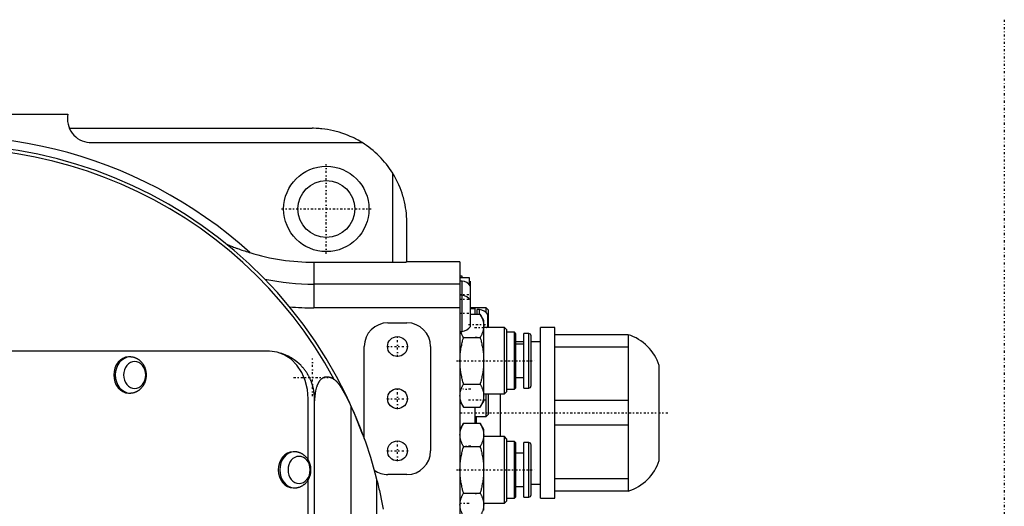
# Model space of a CAD drawing. Extents: x -584 to 223, y -128 to 128.
# Tile 9 of 9: x 15 to 223, y 17 to 120. Entities that reach past the tile are written whole.
import ezdxf

# ---------------------------------------------------------------- set-up
doc = ezdxf.new("R2010")
doc.units = 0
doc.linetypes.add('CENTER', pattern=[1.5, 0.45, -0.5, 0.05, -0.5])
doc.layers.add('AM_0', color=7, linetype='CONTINUOUS')
doc.layers.add('AM_7', color=7, linetype='CENTER')

msp = doc.modelspace()

# ---------------------------------------------------------------- linework, layer by layer
at = {"layer": 'AM_0', "color": 7, "linetype": 'CONTINUOUS'}
for p, q in [((-24.61, 100), (25.5, 100)), ((25.81, 97), (77, 97)), ((30, 94), (87.54, 94)), ((94, 68.77), (94, 87.54)), ((97, 68.86), (97, 77)), ((77.4, 68.77), (94, 68.77)), ((77.4, 68.77), (77.4, 59.14)), ((108.2, 68.86), (97, 68.86)), ((108.2, 68.85), (97, 68.85)), ((108.2, 68.86), (108.2, -68.86)), ((108.65, 65.8), (108.2, 65.8)), ((110.2, 65.5), (108.2, 65.5)), ((108.65, 64.8), (108.2, 64.8)), ((108.65, 65.5), (108.65, 65.8)), ((108.65, 54.2), (108.65, 64.8)), ((110.2, 64), (110.2, 65.5)), ((110.4, 55.25), (110.4, 64.75)), ((108.2, 64.14), (77.4, 64.14)), ((108.65, 61.8), (108.2, 61.8)), ((108.2, 59.14), (77.4, 59.14)), ((113.7, 59.17), (110.4, 59.17)), ((110.4, 59), (111.4, 59)), ((111.4, 57.81), (111.4, 59)), ((112.3, 58.8), (111.85, 58.8)), ((111.85, 57.82), (111.85, 58.8)), ((112.3, 57.82), (112.3, 58.8)), ((114.2, 58.67), (113.7, 59.17)), ((113.7, 58.15), (113.7, 59.17)), ((114.2, 55), (114.2, 58.67)), ((110.4, 57.81), (112.44, 57.81)), ((113.2, 56.5), (112.44, 57.81)), ((113.2, 39.5), (113.2, 56.5)), ((114.05, 55), (114.05, 57.75)), ((93, 56), (97, 56)), ((108.2, 54.2), (108.65, 54.2)), ((117.6, 55), (113.2, 55)), ((118.1, 54.5), (117.6, 55)), ((117.6, 41), (117.6, 55)), ((118.1, 41.5), (118.1, 54.5)), ((128.2, 55), (125.2, 55)), ((125.2, 19), (125.2, 55)), ((128.2, 19), (128.2, 55)), ((108.96, 52.91), (112.44, 52.91)), ((111.4, 53), (111.85, 53)), ((119.7, 54), (118.1, 54)), ((120, 53.7), (119.7, 54)), ((119.7, 42), (119.7, 54)), ((120, 42.3), (120, 53.7)), ((121.7, 52), (120, 52)), ((122.7, 53.75), (121.7, 53.75)), ((121.7, 42.25), (121.7, 53.75)), ((122.7, 42.25), (122.7, 53.75)), ((123.2, 42.75), (123.2, 53.25)), ((125.2, 52), (123.2, 52)), ((143.7, 53.5), (128.2, 53.5)), ((143.7, 53.5), (143.7, 20.5)), ((68.01, 50), (7.2, 50)), ((88, 31.6), (88, 51)), ((102, 51), (102, 29)), ((121.7, 51.5), (120, 51.5)), ((143.7, 50.9), (128.2, 50.9)), ((38.59, 48.8), (38.28, 48.8)), ((150.2, 27), (150.2, 47)), ((120, 44.5), (121.7, 44.5)), ((108.96, 43.09), (112.44, 43.09)), ((118.1, 42), (119.7, 42)), ((119.7, 42), (120, 42.3)), ((121.7, 42.25), (122.7, 42.25)), ((38.28, 41.2), (38.59, 41.2)), ((76.2, 27.08), (76.2, 40)), ((77.5, -40), (77.5, 40)), ((108.2, 39.5), (108.96, 38.19)), ((112.44, 38.19), (113.2, 39.5)), ((113.2, 41), (117.6, 41)), ((113.7, 36.25), (113.7, 41)), ((114.2, 36.75), (114.2, 41)), ((116.7, 41), (116.7, 32)), ((117.6, 41), (118.1, 41.5)), ((143.7, 39.6), (128.2, 39.6)), ((85.27, 6.45), (85.27, 38.28)), ((108.96, 38.19), (112.44, 38.19)), ((111.4, 34.81), (111.4, 38.19)), ((111.4, 36.25), (113.7, 36.25)), ((111.7, 34.81), (111.7, 36.25)), ((113.7, 36.25), (114.2, 36.75)), ((108.96, 34.81), (108.2, 33.5)), ((108.96, 34.81), (112.44, 34.81)), ((113.2, 33.5), (112.44, 34.81)), ((113.2, 16.5), (113.2, 33.5)), ((143.7, 34.4), (128.2, 34.4)), ((117.6, 32), (113.2, 32)), ((118.1, 31.5), (117.6, 32)), ((117.6, 18), (117.6, 32)), ((118.1, 18.5), (118.1, 31.5)), ((108.96, 29.91), (112.44, 29.91)), ((119.7, 31), (118.1, 31)), ((120, 30.7), (119.7, 31)), ((119.7, 19), (119.7, 31)), ((120, 19.3), (120, 30.7)), ((122.7, 30.75), (121.7, 30.75)), ((121.7, 19.25), (121.7, 30.75)), ((122.7, 19.25), (122.7, 30.75)), ((123.2, 19.75), (123.2, 30.25)), ((73.29, 28.8), (72.98, 28.8)), ((121.7, 28.5), (120, 28.5)), ((76.2, -22.92), (76.2, 22.92)), ((97, 24), (93, 24)), ((143.7, 23.1), (128.2, 23.1)), ((72.98, 21.2), (73.29, 21.2)), ((90.69, 8), (90.69, 22.74)), ((120, 21.5), (121.7, 21.5)), ((123.2, 22), (125.2, 22)), ((108.96, 20.09), (112.44, 20.09)), ((111.4, 20), (111.7, 20)), ((118.1, 19), (119.7, 19)), ((119.7, 19), (120, 19.3)), ((121.7, 19.25), (122.7, 19.25)), ((125.2, 19), (128.2, 19)), ((143.7, 20.5), (128.2, 20.5)), ((113.2, 18), (117.6, 18)), ((117.6, 18), (118.1, 18.5))]:
    msp.add_line(p, q, dxfattribs=at)
for points in [[(76.2, 40), (76.04, 41.95), (75.57, 43.83), (74.82, 45.56), (73.8, 47.07), (72.56, 48.31), (71.14, 49.24), (69.6, 49.81), (68.01, 50)], [(38.28, 48.8), (37.67, 48.73), (37.09, 48.51), (36.55, 48.16), (36.08, 47.69), (35.69, 47.11), (35.41, 46.45), (35.23, 45.74), (35.17, 45), (35.23, 44.26), (35.41, 43.55), (35.69, 42.89), (36.08, 42.31), (36.55, 41.84), (37.09, 41.49), (37.67, 41.27), (38.28, 41.2)], [(38.59, 48.8), (37.98, 48.73), (37.4, 48.51), (36.86, 48.16), (36.39, 47.69), (36, 47.11), (35.71, 46.45), (35.53, 45.74), (35.47, 45), (35.53, 44.26), (35.71, 43.55), (36, 42.89), (36.39, 42.31), (36.86, 41.84), (37.4, 41.49), (37.98, 41.27), (38.59, 41.2)], [(72.98, 28.8), (72.38, 28.73), (71.79, 28.51), (71.25, 28.16), (70.78, 27.69), (70.39, 27.11), (70.11, 26.45), (69.93, 25.74), (69.87, 25), (69.93, 24.26), (70.11, 23.55), (70.39, 22.89), (70.78, 22.31), (71.25, 21.84), (71.79, 21.49), (72.38, 21.27), (72.98, 21.2)], [(73.29, 28.8), (72.68, 28.73), (72.1, 28.51), (71.56, 28.16), (71.09, 27.69), (70.7, 27.11), (70.41, 26.45), (70.23, 25.74), (70.17, 25), (70.23, 24.26), (70.41, 23.55), (70.7, 22.89), (71.09, 22.31), (71.56, 21.84), (72.1, 21.49), (72.68, 21.27), (73.29, 21.2)]]:
    msp.add_lwpolyline(points, dxfattribs=at)
for points in [[(39.56, 47.85), (39.11, 47.8), (38.67, 47.64), (38.26, 47.37), (37.91, 47.02), (37.62, 46.59), (37.4, 46.09), (37.27, 45.56), (37.22, 45), (37.27, 44.44), (37.4, 43.91), (37.62, 43.41), (37.91, 42.98), (38.26, 42.63), (38.67, 42.36), (39.11, 42.2), (39.56, 42.15), (40.02, 42.2), (40.46, 42.36), (40.86, 42.63), (41.21, 42.98), (41.51, 43.41), (41.72, 43.91), (41.85, 44.44), (41.9, 45), (41.85, 45.56), (41.72, 46.09), (41.51, 46.59), (41.21, 47.02), (40.86, 47.37), (40.46, 47.64), (40.02, 47.8)], [(74.26, 27.85), (73.81, 27.8), (73.37, 27.64), (72.96, 27.37), (72.61, 27.02), (72.32, 26.59), (72.1, 26.09), (71.97, 25.56), (71.92, 25), (71.97, 24.44), (72.1, 23.91), (72.32, 23.41), (72.61, 22.98), (72.96, 22.63), (73.37, 22.36), (73.81, 22.2), (74.26, 22.15), (74.72, 22.2), (75.16, 22.36), (75.56, 22.63), (75.91, 22.98), (76.21, 23.41), (76.42, 23.91), (76.55, 24.44), (76.6, 25), (76.55, 25.56), (76.42, 26.09), (76.21, 26.59), (75.91, 27.02), (75.56, 27.37), (75.16, 27.64), (74.72, 27.8)]]:
    msp.add_lwpolyline(points, close=True, dxfattribs=at)
for points in [[(87.54, 94, 0), (87.27, 94.16, 0), (86.74, 94.47, 0), (86.19, 94.76, 0), (85.91, 94.91, 0), (85.63, 95.04, 0), (85.06, 95.3, 0), (84.48, 95.55, 0), (83.89, 95.77, 0), (83.3, 95.98, 0), (82.7, 96.17, 0), (82.4, 96.26, 0), (82.1, 96.34, 0), (81.49, 96.49, 0), (80.88, 96.62, 0), (80.27, 96.73, 0), (79.66, 96.82, 0), (79.06, 96.89, 0), (78.76, 96.92, 0), (78.46, 96.95, 0), (77.87, 96.98, 0), (77.29, 97, 0), (77, 97, 0)], [(97, 77, 0), (97, 77.29, 0), (96.98, 77.87, 0), (96.95, 78.46, 0), (96.92, 78.76, 0), (96.89, 79.06, 0), (96.82, 79.66, 0), (96.73, 80.27, 0), (96.62, 80.88, 0), (96.49, 81.49, 0), (96.34, 82.1, 0), (96.26, 82.4, 0), (96.17, 82.7, 0), (95.98, 83.3, 0), (95.77, 83.89, 0), (95.55, 84.48, 0), (95.3, 85.06, 0), (95.04, 85.63, 0), (94.91, 85.91, 0), (94.76, 86.19, 0), (94.47, 86.74, 0), (94.16, 87.27, 0), (94, 87.54, 0)], [(58.95, 72.57, 0), (58.97, 72.57, 0), (59.01, 72.55, 0), (59.05, 72.53, 0), (59.06, 72.53, 0), (59.08, 72.52, 0), (59.12, 72.5, 0), (59.16, 72.49, 0), (59.3, 72.43, 0), (59.53, 72.34, 0), (59.64, 72.29, 0), (59.75, 72.25, 0), (59.97, 72.16, 0), (60.2, 72.07, 0), (60.45, 71.98, 0), (60.71, 71.88, 0), (60.98, 71.77, 0), (61.12, 71.72, 0), (61.26, 71.67, 0), (61.55, 71.57, 0), (61.85, 71.46, 0), (62.16, 71.35, 0), (62.47, 71.25, 0), (62.78, 71.14, 0), (62.94, 71.09, 0), (63.1, 71.04, 0), (63.41, 70.94, 0), (63.72, 70.84, 0), (63.87, 70.79, 0)], [(94, 68.77, 0), (94.02, 68.77, 0), (94.06, 68.77, 0), (94.11, 68.77, 0), (94.13, 68.77, 0), (94.15, 68.77, 0), (94.19, 68.77, 0), (94.23, 68.77, 0), (94.27, 68.77, 0), (94.32, 68.77, 0), (94.36, 68.77, 0), (94.38, 68.77, 0), (94.4, 68.77, 0), (94.44, 68.77, 0), (94.48, 68.77, 0), (94.53, 68.77, 0), (94.57, 68.77, 0), (94.61, 68.77, 0), (94.63, 68.77, 0), (94.65, 68.77, 0), (94.69, 68.77, 0), (94.73, 68.77, 0), (94.75, 68.77, 0), (94.77, 68.77, 0), (94.81, 68.77, 0), (94.86, 68.77, 0), (94.88, 68.78, 0), (94.9, 68.78, 0), (94.94, 68.78, 0), (94.98, 68.78, 0), (95.02, 68.78, 0), (95.06, 68.78, 0), (95.1, 68.78, 0), (95.11, 68.78, 0), (95.13, 68.78, 0), (95.17, 68.78, 0), (95.21, 68.78, 0), (95.25, 68.78, 0), (95.29, 68.78, 0), (95.33, 68.78, 0), (95.35, 68.78, 0), (95.37, 68.78, 0), (95.4, 68.78, 0), (95.44, 68.78, 0), (95.48, 68.78, 0), (95.51, 68.78, 0), (95.55, 68.78, 0), (95.57, 68.78, 0), (95.59, 68.78, 0), (95.62, 68.79, 0), (95.66, 68.79, 0), (95.69, 68.79, 0), (95.73, 68.79, 0), (95.76, 68.79, 0), (95.78, 68.79, 0), (95.8, 68.79, 0), (95.83, 68.79, 0), (95.86, 68.79, 0), (95.9, 68.79, 0), (95.93, 68.79, 0), (95.96, 68.79, 0), (95.98, 68.79, 0), (95.99, 68.79, 0), (96.02, 68.79, 0), (96.05, 68.79, 0), (96.07, 68.8, 0), (96.09, 68.8, 0), (96.12, 68.8, 0), (96.15, 68.8, 0), (96.16, 68.8, 0), (96.17, 68.8, 0), (96.2, 68.8, 0), (96.23, 68.8, 0), (96.26, 68.8, 0), (96.29, 68.8, 0), (96.32, 68.8, 0), (96.33, 68.8, 0), (96.34, 68.8, 0), (96.37, 68.8, 0), (96.39, 68.81, 0), (96.42, 68.81, 0), (96.44, 68.81, 0), (96.47, 68.81, 0), (96.48, 68.81, 0), (96.49, 68.81, 0), (96.52, 68.81, 0), (96.54, 68.81, 0), (96.56, 68.81, 0), (96.58, 68.81, 0), (96.6, 68.81, 0), (96.61, 68.82, 0), (96.62, 68.82, 0), (96.64, 68.82, 0), (96.66, 68.82, 0), (96.68, 68.82, 0), (96.7, 68.82, 0), (96.72, 68.82, 0), (96.73, 68.82, 0), (96.74, 68.82, 0), (96.75, 68.82, 0), (96.77, 68.82, 0), (96.79, 68.83, 0), (96.8, 68.83, 0), (96.82, 68.83, 0), (96.82, 68.83, 0), (96.83, 68.83, 0), (96.85, 68.83, 0), (96.86, 68.83, 0), (96.86, 68.83, 0), (96.87, 68.83, 0), (96.88, 68.83, 0), (96.89, 68.83, 0), (96.9, 68.84, 0), (96.91, 68.84, 0), (96.92, 68.84, 0), (96.93, 68.84, 0), (96.93, 68.84, 0), (96.94, 68.84, 0), (96.95, 68.84, 0), (96.95, 68.84, 0), (96.96, 68.84, 0), (96.96, 68.84, 0), (96.97, 68.85, 0), (96.98, 68.85, 0), (96.98, 68.85, 0), (96.99, 68.85, 0), (96.99, 68.85, 0), (96.99, 68.85, 0), (96.99, 68.85, 0), (97, 68.85, 0), (97, 68.85, 0)], [(112.44, 57.81, 0), (112.48, 57.74, 0), (112.57, 57.59, 0), (112.64, 57.45, 0), (112.68, 57.37, 0), (112.71, 57.3, 0), (112.78, 57.16, 0), (112.84, 57.02, 0), (112.89, 56.88, 0), (112.95, 56.75, 0), (112.99, 56.61, 0), (113.01, 56.55, 0), (113.03, 56.48, 0), (113.07, 56.35, 0), (113.1, 56.21, 0), (113.13, 56.08, 0), (113.15, 55.95, 0), (113.17, 55.82, 0), (113.18, 55.76, 0), (113.19, 55.69, 0), (113.19, 55.56, 0), (113.2, 55.43, 0), (113.2, 55.36, 0)], [(108.96, 52.91, 0), (108.83, 53.14, 0), (108.62, 53.57, 0), (108.45, 53.99, 0), (108.38, 54.2, 0)], [(113.2, 55.36, 0), (113.2, 55.3, 0), (113.19, 55.16, 0), (113.19, 55.03, 0), (113.18, 54.97, 0), (113.17, 54.9, 0), (113.15, 54.77, 0), (113.13, 54.64, 0), (113.1, 54.51, 0), (113.07, 54.38, 0), (113.03, 54.24, 0), (113.01, 54.18, 0), (112.99, 54.11, 0), (112.95, 53.97, 0), (112.89, 53.84, 0), (112.84, 53.7, 0), (112.78, 53.56, 0), (112.71, 53.42, 0), (112.68, 53.35, 0), (112.64, 53.28, 0), (112.57, 53.13, 0), (112.48, 52.98, 0), (112.44, 52.91, 0)], [(108.2, 48, 0), (108.2, 48.13, 0), (108.21, 48.39, 0), (108.21, 48.66, 0), (108.22, 48.79, 0), (108.23, 48.92, 0), (108.25, 49.18, 0), (108.27, 49.44, 0), (108.3, 49.71, 0), (108.33, 49.97, 0), (108.37, 50.24, 0), (108.39, 50.37, 0), (108.41, 50.5, 0), (108.45, 50.77, 0), (108.51, 51.05, 0), (108.56, 51.32, 0), (108.62, 51.6, 0), (108.69, 51.88, 0), (108.72, 52.03, 0), (108.76, 52.17, 0), (108.83, 52.46, 0), (108.92, 52.76, 0), (108.96, 52.91, 0)], [(112.44, 52.91, 0), (112.48, 52.76, 0), (112.57, 52.46, 0), (112.64, 52.17, 0), (112.68, 52.03, 0), (112.71, 51.88, 0), (112.78, 51.6, 0), (112.84, 51.32, 0), (112.89, 51.05, 0), (112.95, 50.77, 0), (112.99, 50.5, 0), (113.01, 50.37, 0), (113.03, 50.24, 0), (113.07, 49.97, 0), (113.1, 49.71, 0), (113.13, 49.44, 0), (113.15, 49.18, 0), (113.17, 48.92, 0), (113.18, 48.79, 0), (113.19, 48.66, 0), (113.19, 48.39, 0), (113.2, 48.13, 0), (113.2, 48, 0)], [(38.59, 41.2, 0), (38.64, 41.2, 0), (38.74, 41.2, 0), (38.85, 41.21, 0), (38.9, 41.22, 0), (38.95, 41.22, 0), (39.05, 41.23, 0), (39.16, 41.25, 0), (39.26, 41.27, 0), (39.36, 41.29, 0), (39.46, 41.32, 0), (39.51, 41.34, 0), (39.56, 41.35, 0), (39.66, 41.38, 0), (39.76, 41.42, 0), (39.86, 41.46, 0), (39.95, 41.5, 0), (40.04, 41.55, 0), (40.09, 41.57, 0), (40.14, 41.6, 0), (40.23, 41.65, 0), (40.32, 41.7, 0), (40.36, 41.73, 0), (40.41, 41.76, 0), (40.49, 41.82, 0), (40.58, 41.88, 0), (40.62, 41.91, 0), (40.66, 41.95, 0), (40.74, 42.01, 0), (40.82, 42.08, 0), (40.9, 42.15, 0), (40.97, 42.23, 0), (41.04, 42.31, 0), (41.08, 42.35, 0), (41.11, 42.39, 0), (41.18, 42.47, 0), (41.25, 42.55, 0), (41.31, 42.63, 0), (41.37, 42.72, 0), (41.43, 42.81, 0), (41.46, 42.85, 0), (41.49, 42.9, 0), (41.54, 42.99, 0), (41.59, 43.09, 0), (41.64, 43.18, 0), (41.69, 43.28, 0), (41.73, 43.37, 0), (41.75, 43.42, 0), (41.77, 43.47, 0), (41.81, 43.57, 0), (41.85, 43.68, 0), (41.88, 43.78, 0), (41.91, 43.88, 0), (41.94, 43.98, 0), (41.95, 44.04, 0), (41.96, 44.09, 0), (41.98, 44.19, 0), (42, 44.3, 0), (42.02, 44.41, 0), (42.03, 44.51, 0), (42.04, 44.62, 0), (42.05, 44.68, 0), (42.05, 44.73, 0), (42.06, 44.84, 0), (42.06, 44.95, 0), (42.06, 45, 0), (42.06, 45.05, 0), (42.06, 45.16, 0), (42.05, 45.27, 0), (42.05, 45.32, 0), (42.04, 45.38, 0), (42.03, 45.49, 0), (42.02, 45.59, 0), (42, 45.7, 0), (41.98, 45.8, 0), (41.96, 45.91, 0), (41.95, 45.96, 0), (41.94, 46.02, 0), (41.91, 46.12, 0), (41.88, 46.22, 0), (41.85, 46.33, 0), (41.81, 46.43, 0), (41.77, 46.53, 0), (41.75, 46.58, 0), (41.73, 46.63, 0), (41.69, 46.72, 0), (41.64, 46.82, 0), (41.59, 46.91, 0), (41.54, 47.01, 0), (41.49, 47.1, 0), (41.46, 47.15, 0), (41.43, 47.19, 0), (41.37, 47.28, 0), (41.31, 47.37, 0), (41.25, 47.45, 0), (41.18, 47.53, 0), (41.11, 47.62, 0), (41.08, 47.65, 0), (41.04, 47.69, 0), (40.97, 47.77, 0), (40.9, 47.85, 0), (40.82, 47.92, 0), (40.74, 47.99, 0), (40.66, 48.05, 0), (40.62, 48.09, 0), (40.58, 48.12, 0), (40.49, 48.18, 0), (40.41, 48.24, 0), (40.36, 48.27, 0), (40.32, 48.3, 0), (40.23, 48.35, 0), (40.14, 48.4, 0), (40.09, 48.43, 0), (40.04, 48.45, 0), (39.95, 48.5, 0), (39.85, 48.54, 0), (39.76, 48.58, 0), (39.66, 48.62, 0), (39.56, 48.65, 0), (39.51, 48.66, 0), (39.46, 48.68, 0), (39.36, 48.71, 0), (39.26, 48.73, 0), (39.16, 48.75, 0), (39.05, 48.77, 0), (38.95, 48.78, 0), (38.9, 48.78, 0), (38.85, 48.79, 0), (38.74, 48.8, 0), (38.64, 48.8, 0), (38.59, 48.8, 0)], [(77.5, 40, 0), (77.5, 40.06, 0), (77.5, 40.18, 0), (77.5, 40.3, 0), (77.49, 40.36, 0), (77.49, 40.42, 0), (77.49, 40.54, 0), (77.48, 40.66, 0), (77.47, 40.77, 0), (77.46, 40.89, 0), (77.45, 41.01, 0), (77.44, 41.07, 0), (77.44, 41.13, 0), (77.42, 41.25, 0), (77.41, 41.37, 0), (77.39, 41.48, 0), (77.37, 41.6, 0), (77.35, 41.72, 0), (77.34, 41.78, 0), (77.33, 41.84, 0), (77.31, 41.95, 0), (77.28, 42.07, 0), (77.27, 42.13, 0), (77.26, 42.19, 0), (77.23, 42.3, 0), (77.2, 42.42, 0), (77.19, 42.48, 0), (77.17, 42.54, 0), (77.14, 42.65, 0), (77.11, 42.77, 0), (77.08, 42.88, 0), (77.04, 42.99, 0), (77, 43.11, 0), (76.99, 43.16, 0), (76.97, 43.22, 0), (76.93, 43.33, 0), (76.89, 43.45, 0), (76.85, 43.56, 0), (76.8, 43.67, 0), (76.76, 43.78, 0), (76.74, 43.83, 0), (76.71, 43.89, 0), (76.67, 44, 0), (76.62, 44.11, 0), (76.57, 44.22, 0), (76.52, 44.32, 0), (76.46, 44.43, 0), (76.44, 44.48, 0), (76.41, 44.54, 0), (76.36, 44.64, 0), (76.3, 44.75, 0), (76.24, 44.85, 0), (76.18, 44.96, 0), (76.13, 45.06, 0), (76.09, 45.11, 0), (76.06, 45.16, 0), (76, 45.26, 0), (75.94, 45.37, 0), (75.87, 45.47, 0), (75.81, 45.57, 0), (75.74, 45.66, 0), (75.71, 45.71, 0), (75.67, 45.76, 0), (75.6, 45.86, 0), (75.53, 45.95, 0), (75.5, 46, 0), (75.46, 46.05, 0), (75.39, 46.14, 0), (75.32, 46.24, 0), (75.28, 46.28, 0), (75.24, 46.33, 0), (75.16, 46.42, 0), (75.09, 46.51, 0), (75.01, 46.6, 0), (74.93, 46.69, 0), (74.85, 46.78, 0), (74.81, 46.82, 0), (74.77, 46.87, 0), (74.69, 46.95, 0), (74.6, 47.04, 0), (74.3, 47.33, 0), (73.76, 47.8, 0), (73.19, 48.22, 0), (72.59, 48.61, 0), (72.27, 48.79, 0), (71.96, 48.95, 0), (71.31, 49.25, 0), (70.63, 49.5, 0), (70.29, 49.6, 0)], [(108.96, 43.09, 0), (108.92, 43.24, 0), (108.83, 43.54, 0), (108.76, 43.83, 0), (108.72, 43.97, 0), (108.69, 44.12, 0), (108.62, 44.4, 0), (108.56, 44.68, 0), (108.51, 44.95, 0), (108.45, 45.23, 0), (108.41, 45.5, 0), (108.39, 45.63, 0), (108.37, 45.76, 0), (108.33, 46.03, 0), (108.3, 46.29, 0), (108.27, 46.56, 0), (108.25, 46.82, 0), (108.23, 47.08, 0), (108.22, 47.21, 0), (108.21, 47.34, 0), (108.21, 47.61, 0), (108.2, 47.87, 0), (108.2, 48, 0)], [(113.2, 48, 0), (113.2, 47.87, 0), (113.19, 47.61, 0), (113.19, 47.34, 0), (113.18, 47.21, 0), (113.17, 47.08, 0), (113.15, 46.82, 0), (113.13, 46.56, 0), (113.1, 46.29, 0), (113.07, 46.03, 0), (113.03, 45.76, 0), (113.01, 45.63, 0), (112.99, 45.5, 0), (112.95, 45.23, 0), (112.89, 44.95, 0), (112.84, 44.68, 0), (112.78, 44.4, 0), (112.71, 44.12, 0), (112.68, 43.97, 0), (112.64, 43.83, 0), (112.57, 43.54, 0), (112.48, 43.24, 0), (112.44, 43.09, 0)], [(77.5, 37.9, 0), (77.5, 38.19, 0), (77.51, 38.78, 0), (77.54, 39.36, 0), (77.55, 39.65, 0), (77.57, 39.93, 0), (77.63, 40.51, 0), (77.7, 41.08, 0), (77.8, 41.65, 0), (77.93, 42.19, 0), (78.02, 42.5, 0), (78.05, 42.58, 0), (78.07, 42.66, 0), (78.09, 42.71, 0), (78.1, 42.75, 0), (78.13, 42.83, 0), (78.16, 42.91, 0), (78.18, 42.95, 0), (78.19, 42.99, 0), (78.23, 43.07, 0), (78.26, 43.15, 0), (78.28, 43.18, 0), (78.3, 43.22, 0), (78.33, 43.3, 0), (78.37, 43.37, 0), (78.41, 43.44, 0), (78.45, 43.51, 0), (78.49, 43.58, 0), (78.51, 43.61, 0), (78.53, 43.65, 0), (78.57, 43.71, 0), (78.61, 43.77, 0), (78.66, 43.84, 0), (78.71, 43.9, 0), (78.75, 43.95, 0), (78.78, 43.98, 0), (78.8, 44.01, 0), (78.85, 44.06, 0), (78.9, 44.12, 0), (78.96, 44.17, 0), (79.01, 44.22, 0), (79.07, 44.26, 0), (79.09, 44.28, 0), (79.12, 44.31, 0), (79.18, 44.35, 0), (79.24, 44.39, 0), (79.3, 44.42, 0), (79.37, 44.46, 0), (79.43, 44.49, 0), (79.47, 44.5, 0), (79.5, 44.52, 0), (79.57, 44.54, 0), (79.64, 44.57, 0), (79.71, 44.59, 0), (79.79, 44.6, 0), (79.86, 44.62, 0), (79.9, 44.62, 0), (79.94, 44.63, 0), (80.02, 44.63, 0), (80.1, 44.63, 0), (80.14, 44.63, 0), (80.18, 44.63, 0), (80.27, 44.63, 0), (80.35, 44.62, 0), (80.39, 44.61, 0), (80.44, 44.61, 0), (80.52, 44.59, 0), (80.61, 44.57, 0), (80.69, 44.55, 0), (80.78, 44.52, 0), (80.87, 44.49, 0), (80.91, 44.48, 0), (80.95, 44.46, 0), (81.04, 44.42, 0), (81.13, 44.39, 0), (81.21, 44.34, 0), (81.3, 44.3, 0), (81.38, 44.25, 0), (81.43, 44.23, 0), (81.47, 44.2, 0), (81.55, 44.15, 0), (81.63, 44.1, 0), (81.67, 44.07, 0)], [(81.67, 44.07, 0), (81.7, 44.06, 0), (81.75, 44.02, 0), (81.81, 43.98, 0), (81.83, 43.96, 0), (81.86, 43.94, 0), (81.91, 43.89, 0), (81.96, 43.85, 0), (82.01, 43.8, 0), (82.06, 43.75, 0), (82.1, 43.7, 0), (82.13, 43.68, 0), (82.15, 43.65, 0), (82.2, 43.6, 0), (82.25, 43.55, 0), (82.29, 43.49, 0), (82.34, 43.44, 0), (82.38, 43.39, 0), (82.4, 43.36, 0), (82.42, 43.33, 0), (82.47, 43.28, 0), (82.51, 43.23, 0), (82.53, 43.2, 0), (82.64, 43.05, 0), (82.85, 42.76, 0), (83.05, 42.45, 0), (83.25, 42.14, 0), (83.44, 41.82, 0), (83.63, 41.5, 0), (83.72, 41.34, 0), (83.81, 41.18, 0), (83.99, 40.85, 0), (84.17, 40.51, 0), (84.35, 40.17, 0), (84.52, 39.83, 0), (84.7, 39.48, 0), (84.78, 39.31, 0), (84.86, 39.14, 0), (85.03, 38.79, 0), (85.19, 38.45, 0), (85.27, 38.28, 0)], [(108.2, 40.64, 0), (108.2, 40.7, 0), (108.21, 40.84, 0), (108.21, 40.97, 0), (108.22, 41.03, 0), (108.23, 41.1, 0), (108.25, 41.23, 0), (108.27, 41.36, 0), (108.3, 41.49, 0), (108.33, 41.62, 0), (108.37, 41.76, 0), (108.39, 41.82, 0), (108.41, 41.89, 0), (108.45, 42.03, 0), (108.51, 42.16, 0), (108.56, 42.3, 0), (108.62, 42.44, 0), (108.69, 42.58, 0), (108.72, 42.65, 0), (108.76, 42.72, 0), (108.83, 42.87, 0), (108.92, 43.02, 0), (108.96, 43.09, 0)], [(112.44, 43.09, 0), (112.48, 43.02, 0), (112.57, 42.87, 0), (112.64, 42.72, 0), (112.68, 42.65, 0), (112.71, 42.58, 0), (112.78, 42.44, 0), (112.84, 42.3, 0), (112.89, 42.16, 0), (112.95, 42.03, 0), (112.99, 41.89, 0), (113.01, 41.82, 0), (113.03, 41.76, 0), (113.07, 41.62, 0), (113.1, 41.49, 0), (113.13, 41.36, 0), (113.15, 41.23, 0), (113.17, 41.1, 0), (113.18, 41.03, 0), (113.19, 40.97, 0), (113.19, 40.84, 0), (113.2, 40.7, 0), (113.2, 40.64, 0)], [(108.96, 38.19, 0), (108.92, 38.26, 0), (108.83, 38.41, 0), (108.76, 38.55, 0), (108.72, 38.63, 0), (108.69, 38.7, 0), (108.62, 38.84, 0), (108.56, 38.98, 0), (108.51, 39.12, 0), (108.45, 39.25, 0), (108.41, 39.39, 0), (108.39, 39.45, 0), (108.37, 39.52, 0), (108.33, 39.65, 0), (108.3, 39.79, 0), (108.27, 39.92, 0), (108.25, 40.05, 0), (108.23, 40.18, 0), (108.22, 40.24, 0), (108.21, 40.31, 0), (108.21, 40.44, 0), (108.2, 40.57, 0), (108.2, 40.64, 0)], [(113.2, 40.64, 0), (113.2, 40.57, 0), (113.19, 40.44, 0), (113.19, 40.31, 0), (113.18, 40.24, 0), (113.17, 40.18, 0), (113.15, 40.05, 0), (113.13, 39.92, 0), (113.1, 39.79, 0), (113.07, 39.65, 0), (113.03, 39.52, 0), (113.01, 39.45, 0), (112.99, 39.39, 0), (112.95, 39.25, 0), (112.89, 39.12, 0), (112.84, 38.98, 0), (112.78, 38.84, 0), (112.71, 38.7, 0), (112.68, 38.63, 0), (112.64, 38.55, 0), (112.57, 38.41, 0), (112.48, 38.26, 0), (112.44, 38.19, 0)], [(85.27, 38.28, 0), (85.71, 37.32, 0), (86.52, 35.43, 0), (87.29, 33.51, 0), (87.66, 32.52, 0)], [(108.2, 32.36, 0), (108.2, 32.43, 0), (108.21, 32.56, 0), (108.21, 32.69, 0), (108.22, 32.76, 0), (108.23, 32.82, 0), (108.25, 32.95, 0), (108.27, 33.08, 0), (108.3, 33.21, 0), (108.33, 33.35, 0), (108.37, 33.48, 0), (108.39, 33.55, 0), (108.41, 33.61, 0), (108.45, 33.75, 0), (108.51, 33.88, 0), (108.56, 34.02, 0), (108.62, 34.16, 0), (108.69, 34.3, 0), (108.72, 34.37, 0), (108.76, 34.45, 0), (108.83, 34.59, 0), (108.92, 34.74, 0), (108.96, 34.81, 0)], [(112.44, 34.81, 0), (112.48, 34.74, 0), (112.57, 34.59, 0), (112.64, 34.45, 0), (112.68, 34.37, 0), (112.71, 34.3, 0), (112.78, 34.16, 0), (112.84, 34.02, 0), (112.89, 33.88, 0), (112.95, 33.75, 0), (112.99, 33.61, 0), (113.01, 33.55, 0), (113.03, 33.48, 0), (113.07, 33.35, 0), (113.1, 33.21, 0), (113.13, 33.08, 0), (113.15, 32.95, 0), (113.17, 32.82, 0), (113.18, 32.76, 0), (113.19, 32.69, 0), (113.19, 32.56, 0), (113.2, 32.43, 0), (113.2, 32.36, 0)], [(87.66, 32.52, 0), (88.24, 30.92, 0), (89.31, 27.68, 0), (90.26, 24.4, 0), (90.69, 22.74, 0)], [(108.96, 29.91, 0), (108.92, 29.98, 0), (108.83, 30.13, 0), (108.76, 30.28, 0), (108.72, 30.35, 0), (108.69, 30.42, 0), (108.62, 30.56, 0), (108.56, 30.7, 0), (108.51, 30.84, 0), (108.45, 30.97, 0), (108.41, 31.11, 0), (108.39, 31.18, 0), (108.37, 31.24, 0), (108.33, 31.38, 0), (108.3, 31.51, 0), (108.27, 31.64, 0), (108.25, 31.77, 0), (108.23, 31.9, 0), (108.22, 31.97, 0), (108.21, 32.03, 0), (108.21, 32.16, 0), (108.2, 32.3, 0), (108.2, 32.36, 0)], [(113.2, 32.36, 0), (113.2, 32.3, 0), (113.19, 32.16, 0), (113.19, 32.03, 0), (113.18, 31.97, 0), (113.17, 31.9, 0), (113.15, 31.77, 0), (113.13, 31.64, 0), (113.1, 31.51, 0), (113.07, 31.38, 0), (113.03, 31.24, 0), (113.01, 31.18, 0), (112.99, 31.11, 0), (112.95, 30.97, 0), (112.89, 30.84, 0), (112.84, 30.7, 0), (112.78, 30.56, 0), (112.71, 30.42, 0), (112.68, 30.35, 0), (112.64, 30.28, 0), (112.57, 30.13, 0), (112.48, 29.98, 0), (112.44, 29.91, 0)], [(108.2, 25, 0), (108.2, 25.13, 0), (108.21, 25.39, 0), (108.21, 25.66, 0), (108.22, 25.79, 0), (108.23, 25.92, 0), (108.25, 26.18, 0), (108.27, 26.44, 0), (108.3, 26.71, 0), (108.33, 26.97, 0), (108.37, 27.24, 0), (108.39, 27.37, 0), (108.41, 27.5, 0), (108.45, 27.77, 0), (108.51, 28.05, 0), (108.56, 28.32, 0), (108.62, 28.6, 0), (108.69, 28.88, 0), (108.72, 29.03, 0), (108.76, 29.17, 0), (108.83, 29.46, 0), (108.92, 29.76, 0), (108.96, 29.91, 0)], [(112.44, 29.91, 0), (112.48, 29.76, 0), (112.57, 29.46, 0), (112.64, 29.17, 0), (112.68, 29.03, 0), (112.71, 28.88, 0), (112.78, 28.6, 0), (112.84, 28.32, 0), (112.89, 28.05, 0), (112.95, 27.77, 0), (112.99, 27.5, 0), (113.01, 27.37, 0), (113.03, 27.24, 0), (113.07, 26.97, 0), (113.1, 26.71, 0), (113.13, 26.44, 0), (113.15, 26.18, 0), (113.17, 25.92, 0), (113.18, 25.79, 0), (113.19, 25.66, 0), (113.19, 25.39, 0), (113.2, 25.13, 0), (113.2, 25, 0)], [(73.29, 21.2, 0), (73.34, 21.2, 0), (73.44, 21.2, 0), (73.55, 21.21, 0), (73.6, 21.22, 0), (73.65, 21.22, 0), (73.75, 21.23, 0), (73.86, 21.25, 0), (73.96, 21.27, 0), (74.06, 21.29, 0), (74.16, 21.32, 0), (74.21, 21.34, 0), (74.26, 21.35, 0), (74.36, 21.38, 0), (74.46, 21.42, 0), (74.56, 21.46, 0), (74.65, 21.5, 0), (74.74, 21.55, 0), (74.79, 21.57, 0), (74.84, 21.6, 0), (74.93, 21.65, 0), (75.02, 21.7, 0), (75.06, 21.73, 0), (75.11, 21.76, 0), (75.19, 21.82, 0), (75.28, 21.88, 0), (75.32, 21.91, 0), (75.36, 21.95, 0), (75.44, 22.01, 0), (75.52, 22.08, 0), (75.6, 22.15, 0), (75.67, 22.23, 0), (75.74, 22.31, 0), (75.78, 22.35, 0), (75.81, 22.39, 0), (75.88, 22.47, 0), (75.95, 22.55, 0), (76.01, 22.63, 0), (76.07, 22.72, 0), (76.13, 22.81, 0), (76.16, 22.85, 0), (76.19, 22.9, 0), (76.24, 22.99, 0), (76.29, 23.09, 0), (76.34, 23.18, 0), (76.39, 23.28, 0), (76.43, 23.37, 0), (76.45, 23.42, 0), (76.47, 23.47, 0), (76.51, 23.57, 0), (76.55, 23.68, 0), (76.58, 23.78, 0), (76.61, 23.88, 0), (76.64, 23.98, 0), (76.65, 24.04, 0), (76.66, 24.09, 0), (76.68, 24.19, 0), (76.7, 24.3, 0), (76.72, 24.41, 0), (76.73, 24.51, 0), (76.74, 24.62, 0), (76.75, 24.68, 0), (76.75, 24.73, 0), (76.76, 24.84, 0), (76.76, 24.95, 0), (76.76, 25, 0), (76.76, 25.05, 0), (76.76, 25.16, 0), (76.75, 25.27, 0), (76.75, 25.32, 0), (76.74, 25.38, 0), (76.73, 25.49, 0), (76.72, 25.59, 0), (76.7, 25.7, 0), (76.68, 25.8, 0), (76.66, 25.91, 0), (76.65, 25.96, 0), (76.64, 26.02, 0), (76.61, 26.12, 0), (76.58, 26.22, 0), (76.55, 26.33, 0), (76.51, 26.43, 0), (76.47, 26.53, 0), (76.45, 26.58, 0), (76.43, 26.63, 0), (76.39, 26.72, 0), (76.34, 26.82, 0), (76.29, 26.91, 0), (76.24, 27.01, 0), (76.19, 27.1, 0), (76.16, 27.15, 0), (76.13, 27.19, 0), (76.07, 27.28, 0), (76.01, 27.37, 0), (75.95, 27.45, 0), (75.88, 27.53, 0), (75.81, 27.62, 0), (75.78, 27.65, 0), (75.74, 27.69, 0), (75.67, 27.77, 0), (75.6, 27.85, 0), (75.52, 27.92, 0), (75.44, 27.99, 0), (75.36, 28.05, 0), (75.32, 28.09, 0), (75.28, 28.12, 0), (75.19, 28.18, 0), (75.11, 28.24, 0), (75.06, 28.27, 0), (75.02, 28.3, 0), (74.93, 28.35, 0), (74.84, 28.4, 0), (74.79, 28.43, 0), (74.74, 28.45, 0), (74.65, 28.5, 0), (74.55, 28.54, 0), (74.46, 28.58, 0), (74.36, 28.62, 0), (74.26, 28.65, 0), (74.21, 28.66, 0), (74.16, 28.68, 0), (74.06, 28.71, 0), (73.96, 28.73, 0), (73.86, 28.75, 0), (73.75, 28.77, 0), (73.65, 28.78, 0), (73.6, 28.78, 0), (73.55, 28.79, 0), (73.44, 28.8, 0), (73.34, 28.8, 0), (73.29, 28.8, 0)], [(108.96, 20.09, 0), (108.92, 20.24, 0), (108.83, 20.54, 0), (108.76, 20.83, 0), (108.72, 20.97, 0), (108.69, 21.12, 0), (108.62, 21.4, 0), (108.56, 21.68, 0), (108.51, 21.95, 0), (108.45, 22.23, 0), (108.41, 22.5, 0), (108.39, 22.63, 0), (108.37, 22.76, 0), (108.33, 23.03, 0), (108.3, 23.29, 0), (108.27, 23.56, 0), (108.25, 23.82, 0), (108.23, 24.08, 0), (108.22, 24.21, 0), (108.21, 24.34, 0), (108.21, 24.61, 0), (108.2, 24.87, 0), (108.2, 25, 0)], [(113.2, 25, 0), (113.2, 24.87, 0), (113.19, 24.61, 0), (113.19, 24.34, 0), (113.18, 24.21, 0), (113.17, 24.08, 0), (113.15, 23.82, 0), (113.13, 23.56, 0), (113.1, 23.29, 0), (113.07, 23.03, 0), (113.03, 22.76, 0), (113.01, 22.63, 0), (112.99, 22.5, 0), (112.95, 22.23, 0), (112.89, 21.95, 0), (112.84, 21.68, 0), (112.78, 21.4, 0), (112.71, 21.12, 0), (112.68, 20.97, 0), (112.64, 20.83, 0), (112.57, 20.54, 0), (112.48, 20.24, 0), (112.44, 20.09, 0)], [(90.69, 22.74, 0), (90.78, 22.4, 0), (90.95, 21.7, 0), (91.11, 21, 0), (91.19, 20.64, 0), (91.27, 20.28, 0), (91.43, 19.57, 0), (91.58, 18.85, 0), (91.72, 18.14, 0), (91.86, 17.42, 0), (91.99, 16.71, 0)], [(108.2, 17.64, 0), (108.2, 17.7, 0), (108.21, 17.84, 0), (108.21, 17.97, 0), (108.22, 18.03, 0), (108.23, 18.1, 0), (108.25, 18.23, 0), (108.27, 18.36, 0), (108.3, 18.49, 0), (108.33, 18.62, 0), (108.37, 18.76, 0), (108.39, 18.82, 0), (108.41, 18.89, 0), (108.45, 19.03, 0), (108.51, 19.16, 0), (108.56, 19.3, 0), (108.62, 19.44, 0), (108.69, 19.58, 0), (108.72, 19.65, 0), (108.76, 19.72, 0), (108.83, 19.87, 0), (108.92, 20.02, 0), (108.96, 20.09, 0)], [(112.44, 20.09, 0), (112.48, 20.02, 0), (112.57, 19.87, 0), (112.64, 19.72, 0), (112.68, 19.65, 0), (112.71, 19.58, 0), (112.78, 19.44, 0), (112.84, 19.3, 0), (112.89, 19.16, 0), (112.95, 19.03, 0), (112.99, 18.89, 0), (113.01, 18.82, 0), (113.03, 18.76, 0), (113.07, 18.62, 0), (113.1, 18.49, 0), (113.13, 18.36, 0), (113.15, 18.23, 0), (113.17, 18.1, 0), (113.18, 18.03, 0), (113.19, 17.97, 0), (113.19, 17.84, 0), (113.2, 17.7, 0), (113.2, 17.64, 0)], [(108.96, 15.19, 0), (108.92, 15.26, 0), (108.83, 15.41, 0), (108.76, 15.55, 0), (108.72, 15.63, 0), (108.69, 15.7, 0), (108.62, 15.84, 0), (108.56, 15.98, 0), (108.51, 16.12, 0), (108.45, 16.25, 0), (108.41, 16.39, 0), (108.39, 16.45, 0), (108.37, 16.52, 0), (108.33, 16.65, 0), (108.3, 16.79, 0), (108.27, 16.92, 0), (108.25, 17.05, 0), (108.23, 17.18, 0), (108.22, 17.24, 0), (108.21, 17.31, 0), (108.21, 17.44, 0), (108.2, 17.57, 0), (108.2, 17.64, 0)], [(113.2, 17.64, 0), (113.2, 17.57, 0), (113.19, 17.44, 0), (113.19, 17.31, 0), (113.18, 17.24, 0), (113.17, 17.18, 0), (113.15, 17.05, 0), (113.13, 16.92, 0), (113.1, 16.79, 0), (113.07, 16.65, 0), (113.03, 16.52, 0), (113.01, 16.45, 0), (112.99, 16.39, 0), (112.95, 16.25, 0), (112.89, 16.12, 0), (112.84, 15.98, 0), (112.78, 15.84, 0), (112.71, 15.7, 0), (112.68, 15.63, 0), (112.64, 15.55, 0), (112.57, 15.41, 0), (112.48, 15.26, 0), (112.44, 15.19, 0)]]:
    msp.add_polyline3d(points, dxfattribs=at)
for centre, radius in [((80, 80), 9), ((80, 80), 6), ((95, 51), 2.1), ((95, 40), 2.1), ((95, 29), 2.1)]:
    msp.add_circle(centre, radius, dxfattribs=at)
for centre, radius, start, end in [((30.4, 98.98), 5, 168.2795, 265.4603), ((0, 0), 95.35, 47.9426, 104.5784), ((0, 0), 93.5, 20.3557, 104.8734), ((77, 77), 20, 31.7883, 58.2117), ((0, 0), 92.81, 28.3533, 104.987), ((77.4, 115), 46.23, 252.985, 270), ((77.4, 115), 50.86, 258.206, 270), ((108.35, 62.32), 2.5, 34.9465, 83.126), ((108.35, 59.32), 2.5, 34.9465, 83.126), ((77.4, 115), 55.86, 264.6819, 270), ((112, 56.32), 2.5, 34.9465, 83.126), ((93, 51), 5, 90, 180), ((97, 51), 5, 0, 90), ((108.35, 56.68), 2.5, 276.874, 325.0535), ((122.7, 53.25), 0.5, 0, 90), ((140.67, 43.97), 10, 17.6374, 72.3626), ((122.7, 42.75), 0.5, 270, 0), ((122.7, 30.25), 0.5, 0, 90), ((97, 29), 5, 270, 0), ((140.67, 30.03), 10, 287.6374, 342.3626), ((93, 29), 5, 234.8294, 270), ((122.7, 19.75), 0.5, 270, 0)]:
    msp.add_arc(centre, radius, start, end, dxfattribs=at)
at = {"layer": 'AM_7', "color": 4, "linetype": 'CENTER'}
for p, q in [((223.03, 119.9), (223.03, -119.9)), ((80, 70.55), (80, 89.45)), ((70.55, 80), (89.45, 80)), ((108.09, 62), (110.51, 62)), ((108.09, 61), (110.51, 61)), ((108.09, 58), (110.51, 58)), ((110, 55.67), (114.4, 55.67)), ((111.27, 55), (114.18, 55)), ((95, 48.8), (95, 53.2)), ((92.8, 51), (97.2, 51)), ((77.08, 40.51), (77.08, 48.49)), ((107.45, 48), (123.95, 48)), ((73.09, 44.5), (81.07, 44.5)), ((95, 37.8), (95, 42.2)), ((110.47, 42), (108.83, 42)), ((92.8, 40), (97.2, 40)), ((110, 39.75), (114.4, 39.75)), ((108.2, 37), (152.2, 37)), ((95, 26.8), (95, 31.2)), ((110.47, 30), (108.83, 30)), ((92.8, 29), (97.2, 29)), ((107.45, 25), (123.95, 25)), ((108.1, 18), (110.47, 18))]:
    msp.add_line(p, q, dxfattribs=at)

doc.saveas('drawing.dxf')
